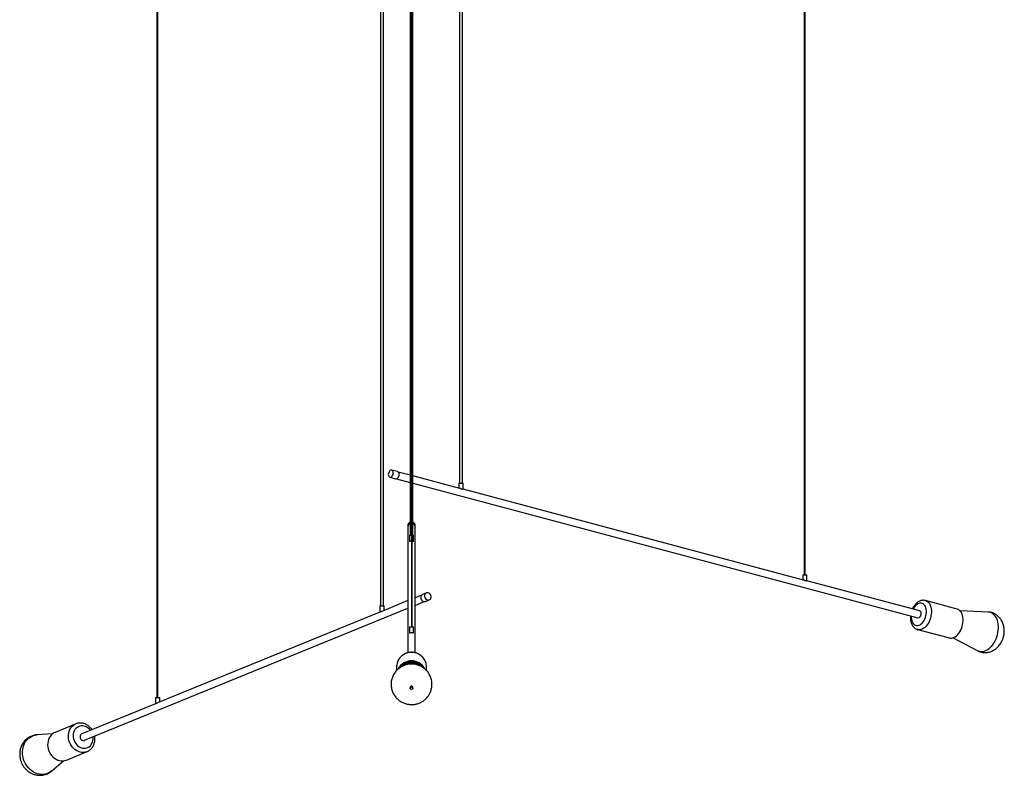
# Model space of a CAD drawing. Header units: millimetres. Extents: x 409 to 1061, y 280 to 705.
# Tile 1 of 10: x 409 to 549, y 280 to 387. Entities that reach past the tile are written whole.
import ezdxf

# ---------------------------------------------------------------- set-up
doc = ezdxf.new("R2010")
doc.units = ezdxf.units.MM

msp = doc.modelspace()

# ---------------------------------------------------------------- linework, layer by layer
at = {"color": 7, "linetype": 'Continuous', "lineweight": 25}
for p, q in [((460.01, 492.37), (460.01, 304.24)), ((460.41, 304.24), (460.41, 492.37)), ((471.22, 492.37), (471.22, 321.66)), ((471.62, 321.66), (471.62, 492.37)), ((428.27, 490.02), (428.27, 291.24)), ((428.39, 291.24), (428.39, 490.02)), ((464.2, 490.33), (464.2, 314.28)), ((464.38, 490.33), (464.38, 301.28)), ((464.5, 301.28), (464.5, 490.33)), ((464.6, 314.28), (464.6, 490.33)), ((520.15, 490.15), (520.15, 308.66)), ((520.27, 308.66), (520.27, 490.15)), ((462.43, 323.31), (461.6, 323.53)), ((464.2, 322.81), (462.53, 323.25)), ((461.33, 322.5), (462.15, 322.28)), ((462.28, 322.28), (464.2, 321.77)), ((471.27, 320.92), (464.6, 322.7)), ((464.6, 321.66), (536.29, 302.56)), ((471.14, 321.66), (471.14, 320.96)), ((471.14, 321.66), (471.74, 321.66)), ((471.74, 320.78), (471.74, 321.66)), ((520.06, 307.92), (471.74, 320.8)), ((463.87, 315.64), (463.87, 315.42)), ((463.9, 315.42), (463.9, 297.59)), ((464.9, 297.6), (464.9, 315.42)), ((464.94, 315.42), (464.94, 315.64)), ((464.1, 314.28), (464.1, 313.39)), ((464.1, 314.28), (464.38, 314.28)), ((464.5, 314.28), (464.7, 314.28)), ((464.7, 313.39), (464.7, 314.28)), ((519.93, 308.66), (519.93, 307.96)), ((519.93, 308.66), (520.53, 308.66)), ((520.53, 307.78), (520.53, 308.66)), ((536.55, 303.53), (520.53, 307.8)), ((463.9, 304.99), (460.19, 303.47)), ((465.84, 305.78), (464.9, 305.4)), ((464.9, 304.32), (466.22, 304.85)), ((466.51, 306.09), (465.97, 305.87)), ((466.38, 304.88), (466.91, 305.1)), ((541.85, 303.8), (537.35, 305)), ((417.98, 285.16), (463.9, 303.91)), ((459.9, 303.35), (428.34, 290.47)), ((459.9, 304.24), (459.9, 303.34)), ((459.9, 304.24), (459.94, 304.24)), ((459.94, 304.24), (460.5, 304.24)), ((460.5, 303.6), (460.5, 304.24)), ((546.26, 303.37), (542.29, 303.52)), ((464.1, 301.28), (464.1, 300.39)), ((464.1, 301.28), (464.7, 301.28)), ((464.7, 300.39), (464.7, 301.28)), ((536.25, 300.89), (540.75, 299.69)), ((541.28, 299.71), (544.79, 297.87)), ((462.28, 295.56), (462.28, 295.07)), ((462.9, 295.57), (462.82, 295.52)), ((463.47, 295.91), (462.9, 295.57)), ((465.91, 295.57), (465.34, 295.91)), ((466.53, 295.06), (466.53, 295.56)), ((428.06, 291.24), (428.06, 290.34)), ((428.06, 291.24), (428.1, 291.24)), ((428.1, 291.24), (428.66, 291.24)), ((428.66, 290.6), (428.66, 291.24)), ((428.06, 290.35), (417.6, 286.08)), ((416.74, 287.49), (413.8, 286.29)), ((413.42, 286.07), (411.27, 285.94)), ((415.41, 282.35), (418.35, 283.55)), ((413.36, 280.83), (414.98, 282.25))]:
    msp.add_line(p, q, dxfattribs=at)
at = {"color": 7, "linetype": 'Continuous', "lineweight": 25, "flags": 128}
for points in [[(461.55, 323.54), (461.46, 323.52), (461.37, 323.47), (461.28, 323.39), (461.21, 323.28), (461.16, 323.15), (461.12, 323.02), (461.11, 322.88), (461.13, 322.76), (461.17, 322.65), (461.22, 322.56), (461.3, 322.51), (461.38, 322.49), (461.48, 322.51), (461.57, 322.56), (461.65, 322.65), (461.72, 322.76), (461.78, 322.88), (461.81, 323.02), (461.82, 323.15), (461.8, 323.28), (461.77, 323.39), (461.71, 323.47), (461.63, 323.52), (461.55, 323.54)], [(462.15, 322.28), (462.21, 322.27), (462.3, 322.29), (462.39, 322.34), (462.48, 322.43), (462.55, 322.54), (462.6, 322.66), (462.63, 322.8), (462.64, 322.93), (462.63, 323.06), (462.59, 323.17), (462.53, 323.25), (462.46, 323.3), (462.43, 323.31)], [(466.66, 306.12), (466.54, 306.1), (466.44, 306.05), (466.35, 305.96), (466.29, 305.86), (466.25, 305.73), (466.25, 305.59), (466.28, 305.46), (466.34, 305.33), (466.42, 305.22), (466.53, 305.14), (466.64, 305.09), (466.77, 305.07), (466.88, 305.09), (466.99, 305.14), (467.08, 305.22), (467.14, 305.33), (467.17, 305.46), (467.17, 305.59), (467.15, 305.73), (467.09, 305.86), (467, 305.96), (466.9, 306.05), (466.78, 306.1), (466.66, 306.12)], [(465.97, 305.87), (465.9, 305.83), (465.81, 305.74), (465.75, 305.64), (465.71, 305.51), (465.71, 305.37), (465.74, 305.24), (465.8, 305.11), (465.88, 305), (465.99, 304.92), (466.11, 304.87), (466.23, 304.85), (466.34, 304.87), (466.38, 304.88)], [(536.61, 302.72), (536.68, 302.83), (536.72, 302.95), (536.75, 303.09), (536.75, 303.22), (536.73, 303.33), (536.68, 303.43), (536.62, 303.5), (536.55, 303.53)], [(542.1, 300.35), (542.24, 300.56), (542.37, 300.8), (542.48, 301.05), (542.57, 301.31), (542.64, 301.58), (542.68, 301.85), (542.7, 302.12), (542.7, 302.38), (542.68, 302.64), (542.63, 302.88), (542.55, 303.09), (542.46, 303.29), (542.35, 303.46), (542.21, 303.6), (542.07, 303.71), (541.91, 303.78), (541.85, 303.8)], [(540.75, 299.69), (540.87, 299.67), (541.05, 299.66), (541.23, 299.7), (541.41, 299.76), (541.59, 299.86), (541.77, 300), (541.94, 300.16), (542.1, 300.35)], [(462.89, 295.74), (462.79, 295.6), (462.68, 295.43)], [(463.74, 296.05), (463.52, 295.94), (463.47, 295.91)], [(465.91, 295.57), (465.83, 295.62), (465.73, 295.67)], [(413.8, 286.29), (413.62, 286.2), (413.43, 286.07), (413.25, 285.91), (413.1, 285.72), (412.97, 285.5), (412.87, 285.27), (412.8, 285.02), (412.76, 284.76), (412.75, 284.49), (412.78, 284.22), (412.83, 283.94), (412.92, 283.68), (413.03, 283.43), (413.17, 283.19), (413.34, 282.97), (413.53, 282.78), (413.73, 282.61), (413.95, 282.47), (414.19, 282.36), (414.43, 282.28), (414.67, 282.25), (414.91, 282.24), (415.14, 282.27), (415.37, 282.34), (415.41, 282.35)], [(417.6, 286.08), (417.56, 286.07), (417.47, 286), (417.4, 285.9), (417.36, 285.78), (417.35, 285.65), (417.38, 285.51), (417.43, 285.39), (417.51, 285.28), (417.61, 285.2), (417.73, 285.15), (417.85, 285.13), (417.96, 285.15), (417.98, 285.16)]]:
    msp.add_lwpolyline(points, dxfattribs=at)
at = {"color": 8, "linetype": 'Continuous', "lineweight": 25, "flags": 128}
for points in [[(537.34, 305), (537.4, 304.98), (537.56, 304.91), (537.71, 304.8), (537.84, 304.66), (537.96, 304.49), (538.05, 304.29), (538.12, 304.08), (538.17, 303.84), (538.2, 303.58), (538.2, 303.32), (538.18, 303.05), (538.13, 302.78), (538.07, 302.51), (537.98, 302.25), (537.87, 302), (537.74, 301.76), (537.59, 301.55)], [(537.03, 301.98), (537.16, 302.16), (537.27, 302.37), (537.35, 302.6), (537.42, 302.83), (537.47, 303.07), (537.49, 303.3), (537.49, 303.53), (537.47, 303.75), (537.42, 303.96), (537.35, 304.14), (537.26, 304.3), (537.15, 304.43), (537.02, 304.53), (536.89, 304.6), (536.74, 304.63), (536.58, 304.63), (536.42, 304.59), (536.26, 304.52), (536.1, 304.41), (535.95, 304.28), (535.81, 304.11), (535.69, 303.92), (535.61, 303.78)], [(535.35, 302.81), (535.35, 302.79), (535.35, 302.55), (535.38, 302.33), (535.42, 302.13), (535.5, 301.95), (535.59, 301.79), (535.7, 301.65), (535.82, 301.55), (535.96, 301.49), (536.11, 301.45), (536.27, 301.46), (536.43, 301.5), (536.59, 301.57), (536.74, 301.68), (536.89, 301.81), (537.03, 301.98)], [(546.87, 303.17), (547.03, 303.04), (547.18, 302.87), (547.32, 302.68), (547.43, 302.46), (547.52, 302.21), (547.6, 301.95), (547.64, 301.66), (547.67, 301.37), (547.67, 301.06), (547.65, 300.75), (547.6, 300.43), (547.53, 300.12), (547.44, 299.81), (547.33, 299.51), (547.19, 299.22), (547.04, 298.95), (546.88, 298.7), (546.7, 298.48), (546.51, 298.28), (546.3, 298.11), (546.1, 297.97), (545.89, 297.86), (545.67, 297.78), (545.46, 297.74), (545.25, 297.74), (545.05, 297.77), (544.86, 297.84), (544.79, 297.87)], [(537.59, 301.55), (537.44, 301.36), (537.27, 301.2), (537.09, 301.06), (536.91, 300.96), (536.72, 300.9), (536.54, 300.86), (536.36, 300.87), (536.25, 300.89)], [(463.34, 295.79), (463.05, 295.65), (462.9, 295.57)], [(418.35, 283.55), (418.31, 283.54), (418.08, 283.47), (417.85, 283.44), (417.61, 283.45), (417.37, 283.48), (417.13, 283.56), (416.89, 283.67), (416.67, 283.81), (416.47, 283.98), (416.28, 284.17), (416.11, 284.39), (415.97, 284.63), (415.86, 284.88), (415.77, 285.14), (415.72, 285.42), (415.69, 285.69), (415.7, 285.96), (415.74, 286.22), (415.81, 286.47), (415.91, 286.7), (416.04, 286.92), (416.19, 287.11), (416.36, 287.27), (416.56, 287.4), (416.73, 287.48)], [(418.81, 286.58), (418.69, 286.72), (418.52, 286.88), (418.33, 287.01), (418.13, 287.11), (417.92, 287.18), (417.71, 287.21), (417.5, 287.21), (417.3, 287.17), (417.11, 287.09), (416.93, 286.99), (416.77, 286.85), (416.63, 286.69), (416.53, 286.5), (416.44, 286.29), (416.39, 286.07), (416.37, 285.84), (416.38, 285.6), (416.43, 285.36), (416.5, 285.13), (416.6, 284.91), (416.73, 284.71), (416.88, 284.52), (417.05, 284.36), (417.24, 284.23), (417.44, 284.13), (417.65, 284.06), (417.86, 284.03), (418.07, 284.03), (418.28, 284.07), (418.47, 284.15), (418.65, 284.25), (418.81, 284.39), (418.94, 284.55), (418.94, 284.55)], [(413.36, 280.83), (413.17, 280.68), (412.93, 280.54), (412.68, 280.43), (412.42, 280.36), (412.14, 280.32), (411.87, 280.32), (411.58, 280.35), (411.31, 280.41), (411.03, 280.51), (410.76, 280.65), (410.51, 280.81), (410.27, 281.01), (410.05, 281.23), (409.84, 281.47), (409.67, 281.73), (409.51, 282.02), (409.39, 282.31), (409.29, 282.62), (409.22, 282.93), (409.19, 283.25), (409.18, 283.56), (409.21, 283.87), (409.27, 284.17), (409.36, 284.46), (409.47, 284.73), (409.62, 284.98), (409.79, 285.2), (409.99, 285.4), (410.2, 285.58), (410.44, 285.72), (410.69, 285.82), (410.95, 285.9), (411.23, 285.94), (411.27, 285.94)]]:
    msp.add_lwpolyline(points, dxfattribs=at)
at = {"color": 7, "linetype": 'Continuous', "lineweight": 25}
msp.add_circle((464.4, 292.55), 0.173, dxfattribs=at)
for centre, radius, start, end in [((464.39, 315.63), 0.524, 111.3049, 179.6205), ((464.39, 315.42), 0.521, 111.143, 200.4365), ((464.41, 315.63), 0.523, 0.325, 68.7495), ((464.42, 315.42), 0.519, 339.4208, 68.9997), ((536.34, 302.87), 0.312, 261.7628, 330.4293), ((464.4, 294.31), 2.14, 27.6857, 152.271), ((464.4, 294.3), 2.08, 31.4156, 148.5844), ((464.4, 294.38), 1.98, 34.5195, 145.2545), ((464.32, 295.56), 2.04, 160.9247, 179.9899), ((464.4, 294.36), 1.92, 40.9602, 140.1902), ((464.4, 294.35), 1.83, 53.8607, 126.1393), ((464.4, 294.36), 1.81, 58.9301, 111.3456), ((464.45, 294.5), 1.92, 28.8261, 40.1022), ((464.49, 295.56), 2.04, 0.0072, 19.1849), ((464.4, 292.66), 0.195, 110.6852, 211.249), ((464.41, 292.66), 0.199, 329.598, 112.4059)]:
    msp.add_arc(centre, radius, start, end, dxfattribs=at)
at = {"color": 8, "linetype": 'Continuous', "lineweight": 25}
for centre, radius, start, end in [((546.21, 302.21), 1.16, 55.7927, 87.8213), ((464.4, 295.51), 2.14, 19.7621, 160.3405), ((464.4, 293.06), 2.93, 62.9747, 111.335), ((417.6, 285.44), 1.61, 326.6169, 7.7347)]:
    msp.add_arc(centre, radius, start, end, dxfattribs=at)
at = {"color": 7, "linetype": 'Continuous', "lineweight": 25}
for points, knots in [([(471.74, 320.78), (471.74, 320.78), (471.73, 320.77), (471.69, 320.76), (471.63, 320.77), (471.54, 320.8), (471.45, 320.85), (471.35, 320.9), (471.3, 320.91), (471.27, 320.92)], [0, 0, 0, 0, 0.123184, 0.276164, 0.410253, 0.531668, 0.705305, 0.881183, 1, 1, 1, 1]), ([(464.38, 313.43), (464.35, 313.42), (464.3, 313.42), (464.22, 313.41), (464.15, 313.39), (464.11, 313.37), (464.11, 313.38), (464.11, 313.39)], [0, 0, 0, 0, 0.150254, 0.367551, 0.59505, 0.829086, 1, 1, 1, 1]), ([(464.7, 313.39), (464.7, 313.38), (464.7, 313.37), (464.66, 313.38), (464.61, 313.4), (464.55, 313.42), (464.5, 313.42), (464.5, 313.42)], [0, 0, 0, 0, 0.2049668, 0.4219019, 0.6552505, 0.9220539, 1, 1, 1, 1]), ([(520.53, 307.78), (520.52, 307.78), (520.52, 307.77), (520.48, 307.76), (520.41, 307.77), (520.33, 307.8), (520.24, 307.85), (520.14, 307.9), (520.08, 307.91), (520.06, 307.92)], [0, 0, 0, 0, 0.123184, 0.276164, 0.410253, 0.531668, 0.705305, 0.881183, 1, 1, 1, 1]), ([(537.34, 305), (537.29, 305.01), (537.17, 305.04), (536.99, 305.04), (536.8, 305.02), (536.61, 304.96), (536.43, 304.88), (536.25, 304.77), (536.07, 304.63), (535.91, 304.46), (535.76, 304.28), (535.62, 304.06), (535.54, 303.91), (535.5, 303.82), (535.5, 303.81)], [0, 0, 0, 0, 0.070933, 0.156352, 0.241988, 0.328874, 0.417812, 0.509203, 0.60294, 0.698451, 0.79497, 0.89178, 0.98849, 1, 1, 1, 1]), ([(460.19, 303.47), (460.16, 303.46), (460.09, 303.43), (460.01, 303.38), (459.95, 303.34), (459.91, 303.33), (459.9, 303.34), (459.9, 303.34)], [0, 0, 0, 0, 0.198808, 0.442767, 0.638027, 0.834501, 1, 1, 1, 1]), ([(548.44, 299.84), (548.47, 299.95), (548.5, 300.1), (548.53, 300.32), (548.55, 300.51), (548.55, 300.75), (548.54, 300.99), (548.51, 301.25), (548.45, 301.5), (548.37, 301.76), (548.26, 302.01), (548.13, 302.25), (547.98, 302.47), (547.8, 302.67), (547.61, 302.85), (547.39, 303.01), (547.16, 303.14), (546.92, 303.25), (546.67, 303.32), (546.45, 303.36), (546.31, 303.36), (546.26, 303.36)], [0, 0, 0, 0, 0.067214, 0.09474, 0.140478, 0.188194, 0.239466, 0.292971, 0.348046, 0.40412, 0.460745, 0.517578, 0.574378, 0.630995, 0.687366, 0.743503, 0.799482, 0.855433, 0.911528, 0.967972, 1, 1, 1, 1]), ([(535.24, 302.84), (535.24, 302.84), (535.23, 302.76), (535.22, 302.58), (535.23, 302.33), (535.27, 302.09), (535.33, 301.85), (535.41, 301.63), (535.52, 301.43), (535.66, 301.26), (535.81, 301.11), (535.98, 301), (536.13, 300.92), (536.22, 300.9), (536.25, 300.9)], [0, 0, 0, 0, 0.000409, 0.097184, 0.194478, 0.292408, 0.390966, 0.489808, 0.588099, 0.684775, 0.778857, 0.869922, 0.958239, 1, 1, 1, 1]), ([(464.4, 300.43), (464.37, 300.43), (464.31, 300.42), (464.22, 300.41), (464.15, 300.39), (464.11, 300.37), (464.11, 300.38), (464.11, 300.39)], [0, 0, 0, 0, 0.203934, 0.407504, 0.620631, 0.839883, 1, 1, 1, 1]), ([(464.7, 300.39), (464.7, 300.38), (464.7, 300.37), (464.66, 300.38), (464.61, 300.4), (464.53, 300.42), (464.45, 300.43), (464.41, 300.43), (464.4, 300.43)], [0, 0, 0, 0, 0.164728, 0.339074, 0.526611, 0.741035, 0.958651, 1, 1, 1, 1]), ([(544.79, 297.87), (544.81, 297.86), (544.9, 297.81), (545.07, 297.74), (545.33, 297.67), (545.59, 297.62), (545.86, 297.61), (546.13, 297.63), (546.4, 297.68), (546.67, 297.77), (546.93, 297.89), (547.17, 298.03), (547.4, 298.19), (547.61, 298.38), (547.8, 298.59), (547.97, 298.81), (548.12, 299.04), (548.22, 299.25), (548.31, 299.44), (548.38, 299.63), (548.42, 299.77), (548.44, 299.84)], [0, 0, 0, 0, 0.010275, 0.06621, 0.12229, 0.178718, 0.235665, 0.293362, 0.352074, 0.412085, 0.473716, 0.530748, 0.588589, 0.647136, 0.706162, 0.765168, 0.822905, 0.87542, 0.912187, 0.952852, 1, 1, 1, 1]), ([(466.41, 296.24), (466.41, 296.26), (466.38, 296.36), (466.29, 296.53), (466.16, 296.75), (466, 296.95), (465.82, 297.13), (465.62, 297.29), (465.39, 297.42), (465.16, 297.52), (464.91, 297.6), (464.65, 297.65), (464.39, 297.66), (464.13, 297.64), (463.88, 297.59), (463.63, 297.52), (463.39, 297.41), (463.17, 297.27), (462.97, 297.11), (462.79, 296.93), (462.63, 296.73), (462.5, 296.5), (462.42, 296.34), (462.4, 296.25), (462.39, 296.24)], [0, 0, 0, 0, 0.0104025, 0.0593994, 0.1084126, 0.1574494, 0.2065153, 0.2556142, 0.3047475, 0.3539149, 0.403114, 0.4523411, 0.5015908, 0.5508569, 0.6001309, 0.6494042, 0.6986692, 0.7479184, 0.797145, 0.8463434, 0.8955091, 0.94464, 0.9937357, 1, 1, 1, 1]), ([(462.83, 295.52), (462.77, 295.49), (462.65, 295.4), (462.46, 295.25), (462.26, 295.06), (462.09, 294.85), (461.93, 294.61), (461.79, 294.36), (461.68, 294.1), (461.59, 293.82), (461.53, 293.54), (461.5, 293.24), (461.5, 292.94), (461.54, 292.64), (461.6, 292.34), (461.7, 292.05), (461.83, 291.77), (461.98, 291.52), (462.15, 291.29), (462.34, 291.08), (462.55, 290.89), (462.78, 290.72), (463.02, 290.58), (463.27, 290.46), (463.52, 290.37), (463.74, 290.31), (463.95, 290.27), (464.16, 290.24), (464.31, 290.24), (464.4, 290.23)], [0, 0, 0, 0, 0.025431, 0.061563, 0.098366, 0.13575, 0.173649, 0.212017, 0.250819, 0.290035, 0.329654, 0.369677, 0.410112, 0.450979, 0.492308, 0.534144, 0.576552, 0.614969, 0.653358, 0.691695, 0.729945, 0.768047, 0.80589, 0.84324, 0.879526, 0.912863, 0.938453, 0.962604, 1, 1, 1, 1]), ([(464.4, 290.23), (464.51, 290.24), (464.65, 290.24), (464.86, 290.27), (465.05, 290.3), (465.26, 290.36), (465.48, 290.44), (465.7, 290.54), (465.93, 290.66), (466.14, 290.8), (466.35, 290.97), (466.55, 291.16), (466.72, 291.38), (466.88, 291.61), (467.02, 291.86), (467.13, 292.12), (467.22, 292.4), (467.28, 292.69), (467.31, 292.98), (467.3, 293.28), (467.27, 293.58), (467.2, 293.88), (467.11, 294.17), (466.98, 294.45), (466.83, 294.7), (466.66, 294.93), (466.47, 295.14), (466.26, 295.33), (466.03, 295.5), (465.85, 295.61), (465.75, 295.66), (465.73, 295.67)], [0, 0, 0, 0, 0.03986, 0.056231, 0.083408, 0.111736, 0.142221, 0.174146, 0.207224, 0.241227, 0.275994, 0.311406, 0.347378, 0.383845, 0.420763, 0.458099, 0.495833, 0.533955, 0.572465, 0.611372, 0.650695, 0.690462, 0.730718, 0.771524, 0.808489, 0.845427, 0.882315, 0.91912, 0.955782, 0.992195, 1, 1, 1, 1]), ([(428.34, 290.47), (428.31, 290.46), (428.25, 290.43), (428.17, 290.38), (428.1, 290.34), (428.07, 290.33), (428.06, 290.34), (428.06, 290.34)], [0, 0, 0, 0, 0.198808, 0.442767, 0.638027, 0.834501, 1, 1, 1, 1]), ([(419.04, 286.67), (419.04, 286.68), (418.99, 286.76), (418.87, 286.9), (418.69, 287.09), (418.5, 287.25), (418.28, 287.38), (418.06, 287.49), (417.82, 287.56), (417.59, 287.61), (417.35, 287.62), (417.11, 287.6), (416.91, 287.55), (416.78, 287.5), (416.73, 287.48)], [0, 0, 0, 0, 0.008419, 0.101973, 0.195547, 0.289066, 0.382429, 0.475507, 0.568158, 0.660253, 0.751705, 0.842497, 0.932689, 1, 1, 1, 1]), ([(411.27, 285.94), (411.19, 285.93), (411.01, 285.92), (410.75, 285.86), (410.48, 285.77), (410.22, 285.66), (409.97, 285.51), (409.74, 285.33), (409.52, 285.13), (409.34, 284.9), (409.18, 284.67), (409.05, 284.42), (408.94, 284.16), (408.86, 283.9), (408.81, 283.62), (408.78, 283.34), (408.78, 283.07), (408.8, 282.81), (408.84, 282.59), (408.89, 282.39), (408.94, 282.21), (408.98, 282.09), (409.01, 282.04)], [0, 0, 0, 0, 0.047776, 0.101379, 0.155366, 0.209803, 0.264768, 0.320351, 0.376682, 0.433919, 0.486252, 0.538803, 0.59155, 0.644437, 0.697349, 0.750057, 0.802066, 0.852052, 0.895607, 0.928114, 0.964948, 1, 1, 1, 1]), ([(418.35, 283.56), (418.4, 283.58), (418.52, 283.63), (418.7, 283.74), (418.88, 283.89), (419.01, 284.04), (419.11, 284.17), (419.2, 284.31), (419.3, 284.5), (419.38, 284.73), (419.43, 284.97), (419.46, 285.22), (419.46, 285.48), (419.44, 285.66), (419.42, 285.74), (419.42, 285.75)], [0, 0, 0, 0, 0.066156, 0.156104, 0.246034, 0.336167, 0.385514, 0.441116, 0.532438, 0.624114, 0.716333, 0.80903, 0.902121, 0.995518, 1, 1, 1, 1]), ([(409.01, 282.04), (409.05, 281.94), (409.11, 281.8), (409.22, 281.61), (409.32, 281.45), (409.46, 281.27), (409.61, 281.09), (409.79, 280.91), (409.99, 280.75), (410.21, 280.6), (410.44, 280.47), (410.69, 280.37), (410.95, 280.28), (411.22, 280.22), (411.5, 280.19), (411.77, 280.19), (412.05, 280.22), (412.33, 280.28), (412.6, 280.36), (412.86, 280.48), (413.1, 280.63), (413.27, 280.75), (413.35, 280.83), (413.36, 280.84)], [0, 0, 0, 0, 0.060277, 0.084413, 0.124552, 0.166293, 0.211117, 0.257955, 0.306354, 0.355939, 0.406437, 0.457641, 0.509397, 0.561595, 0.614163, 0.667062, 0.720285, 0.773848, 0.827796, 0.882193, 0.937118, 0.992661, 1, 1, 1, 1])]:
    msp.add_open_spline(points, degree=3, knots=knots, dxfattribs=at)

doc.saveas('drawing.dxf')
